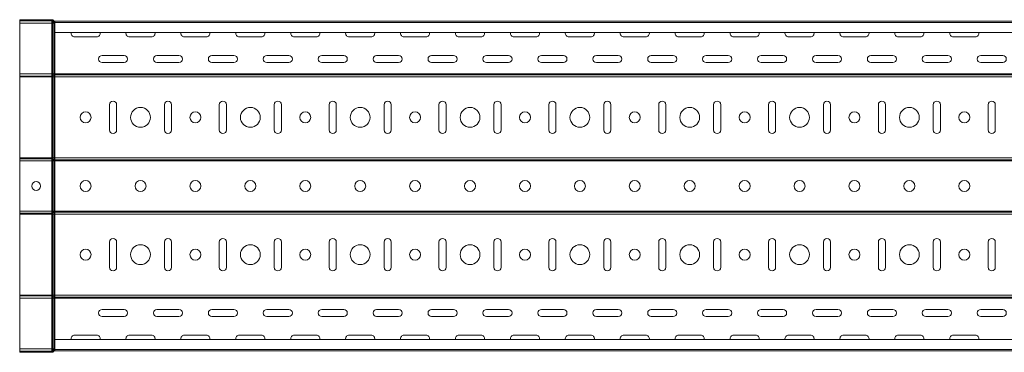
# Model space of a CAD drawing. Header units: millimetres. Extents: x -687 to 2818, y -3045 to -131.
# Tile 4 of 11: x 301 to 1198, y -1988 to -1685. Entities that reach past the tile are written whole.
import ezdxf

# ---------------------------------------------------------------- set-up
doc = ezdxf.new("R2010")
doc.units = ezdxf.units.MM

msp = doc.modelspace()

# ---------------------------------------------------------------- linework, layer by layer
at = {"color": 7, "linetype": 'Continuous', "lineweight": 15}
for p, q in [((301.35, -1686.07), (301.35, -1685.17)), ((330.68, -1685.17), (301.35, -1685.17)), ((330.68, -1686.07), (330.68, -1685.17)), ((330.68, -1686.07), (301.35, -1686.07)), ((301.35, -1686.07), (301.35, -1688.37)), ((330.68, -1688.37), (301.35, -1688.37)), ((301.35, -1688.37), (301.35, -1734.38)), ((330.68, -1686.07), (330.68, -1688.37)), ((331.35, -1688.37), (330.68, -1688.37)), ((330.68, -1688.37), (330.68, -1734.38)), ((331.35, -1686.36), (332.01, -1685.76)), ((331.82, -1686.88), (331.35, -1686.36)), ((331.35, -1686.36), (331.35, -1688.37)), ((331.82, -1688.37), (331.35, -1688.37)), ((331.35, -1688.37), (331.35, -1734.38)), ((331.82, -1686.88), (332.49, -1686.28)), ((331.82, -1686.88), (331.82, -1688.37)), ((333.15, -1688.37), (331.82, -1688.37)), ((331.82, -1688.37), (331.82, -1734.38)), ((332.49, -1686.28), (332.01, -1685.76)), ((333.35, -1686.57), (333.15, -1686.57)), ((333.15, -1687.47), (333.15, -1686.57)), ((333.35, -1687.47), (333.15, -1687.47)), ((333.15, -1687.47), (333.15, -1688.37)), ((333.35, -1688.37), (333.15, -1688.37)), ((333.15, -1688.37), (333.15, -1734.38)), ((333.35, -1687.69), (333.35, -1686.57)), ((333.35, -1686.57), (2801.35, -1686.57)), ((2801.35, -1687.69), (333.35, -1687.69)), ((333.35, -1696.79), (333.35, -1687.69)), ((333.35, -1696.79), (2801.35, -1696.79)), ((333.35, -1696.79), (333.35, -1734.38)), ((371.35, -1700.73), (351.35, -1700.73)), ((421.35, -1700.73), (401.35, -1700.73)), ((471.35, -1700.73), (451.35, -1700.73)), ((521.35, -1700.73), (501.35, -1700.73)), ((571.35, -1700.73), (551.35, -1700.73)), ((621.35, -1700.73), (601.35, -1700.73)), ((671.35, -1700.73), (651.35, -1700.73)), ((721.35, -1700.73), (701.35, -1700.73)), ((771.35, -1700.73), (751.35, -1700.73)), ((821.35, -1700.73), (801.35, -1700.73)), ((871.35, -1700.73), (851.35, -1700.73)), ((921.35, -1700.73), (901.35, -1700.73)), ((971.35, -1700.73), (951.35, -1700.73)), ((1021.35, -1700.73), (1001.35, -1700.73)), ((1071.35, -1700.73), (1051.35, -1700.73)), ((1121.35, -1700.73), (1101.35, -1700.73)), ((1171.35, -1700.73), (1151.35, -1700.73)), ((376.35, -1717.73), (396.35, -1717.73)), ((426.35, -1717.73), (446.35, -1717.73)), ((476.35, -1717.73), (496.35, -1717.73)), ((526.35, -1717.73), (546.35, -1717.73)), ((576.35, -1717.73), (596.35, -1717.73)), ((626.35, -1717.73), (646.35, -1717.73)), ((676.35, -1717.73), (696.35, -1717.73)), ((726.35, -1717.73), (746.35, -1717.73)), ((776.35, -1717.73), (796.35, -1717.73)), ((826.35, -1717.73), (846.35, -1717.73)), ((876.35, -1717.73), (896.35, -1717.73)), ((926.35, -1717.73), (946.35, -1717.73)), ((976.35, -1717.73), (996.35, -1717.73)), ((1026.35, -1717.73), (1046.35, -1717.73)), ((1076.35, -1717.73), (1096.35, -1717.73)), ((1126.35, -1717.73), (1146.35, -1717.73)), ((1176.35, -1717.73), (1196.35, -1717.73)), ((396.35, -1724.23), (376.35, -1724.23)), ((446.35, -1724.23), (426.35, -1724.23)), ((496.35, -1724.23), (476.35, -1724.23)), ((546.35, -1724.23), (526.35, -1724.23)), ((596.35, -1724.23), (576.35, -1724.23)), ((646.35, -1724.23), (626.35, -1724.23)), ((696.35, -1724.23), (676.35, -1724.23)), ((746.35, -1724.23), (726.35, -1724.23)), ((796.35, -1724.23), (776.35, -1724.23)), ((846.35, -1724.23), (826.35, -1724.23)), ((896.35, -1724.23), (876.35, -1724.23)), ((946.35, -1724.23), (926.35, -1724.23)), ((996.35, -1724.23), (976.35, -1724.23)), ((1046.35, -1724.23), (1026.35, -1724.23)), ((1096.35, -1724.23), (1076.35, -1724.23)), ((1146.35, -1724.23), (1126.35, -1724.23)), ((1196.35, -1724.23), (1176.35, -1724.23)), ((330.68, -1734.38), (301.35, -1734.38)), ((301.35, -1734.38), (301.35, -1736.43)), ((330.68, -1736.43), (301.35, -1736.43)), ((301.35, -1736.43), (301.35, -1736.48)), ((330.68, -1736.48), (301.35, -1736.48)), ((301.35, -1736.48), (301.35, -1737.19)), ((330.68, -1737.19), (301.35, -1737.19)), ((301.35, -1737.19), (301.35, -1810.95)), ((331.35, -1734.38), (330.68, -1734.38)), ((330.68, -1734.38), (330.68, -1736.43)), ((330.68, -1736.43), (330.68, -1736.48)), ((330.68, -1736.48), (330.68, -1737.19)), ((331.35, -1737.19), (330.68, -1737.19)), ((330.68, -1737.19), (330.68, -1810.95)), ((331.82, -1734.38), (331.35, -1734.38)), ((331.35, -1734.38), (331.35, -1736.22)), ((331.82, -1735.85), (331.35, -1736.22)), ((331.82, -1735.91), (331.35, -1736.28)), ((331.35, -1736.22), (331.35, -1736.28)), ((331.35, -1736.28), (331.35, -1737.19)), ((331.82, -1737.19), (331.35, -1737.19)), ((331.35, -1737.19), (331.35, -1810.95)), ((333.15, -1734.38), (331.82, -1734.38)), ((331.82, -1734.38), (331.82, -1735.85)), ((331.82, -1735.85), (331.82, -1735.91)), ((331.82, -1735.91), (331.82, -1737.19)), ((333.15, -1737.19), (331.82, -1737.19)), ((331.82, -1737.19), (331.82, -1810.95)), ((333.35, -1734.38), (333.15, -1734.38)), ((333.15, -1734.38), (333.15, -1735.44)), ((333.15, -1735.44), (333.15, -1735.49)), ((333.35, -1735.44), (333.15, -1735.44)), ((333.15, -1735.49), (333.15, -1737.19)), ((333.35, -1735.49), (333.15, -1735.49)), ((333.35, -1737.19), (333.15, -1737.19)), ((333.15, -1737.19), (333.15, -1810.95)), ((333.35, -1734.38), (2801.35, -1734.38)), ((333.35, -1734.38), (333.35, -1735.44)), ((333.35, -1735.44), (2801.35, -1735.44)), ((333.35, -1735.44), (333.35, -1735.49)), ((333.35, -1735.49), (333.35, -1737.19)), ((333.35, -1735.49), (2801.35, -1735.49)), ((333.35, -1737.19), (2801.35, -1737.19)), ((333.35, -1737.19), (333.35, -1810.95)), ((383.1, -1785.57), (383.1, -1762.57)), ((389.6, -1762.57), (389.6, -1785.57)), ((433.1, -1785.57), (433.1, -1762.57)), ((439.6, -1762.57), (439.6, -1785.57)), ((483.1, -1785.57), (483.1, -1762.57)), ((489.6, -1762.57), (489.6, -1785.57)), ((533.1, -1785.57), (533.1, -1762.57)), ((539.6, -1762.57), (539.6, -1785.57)), ((583.1, -1785.57), (583.1, -1762.57)), ((589.6, -1762.57), (589.6, -1785.57)), ((633.1, -1785.57), (633.1, -1762.57)), ((639.6, -1762.57), (639.6, -1785.57)), ((683.1, -1785.57), (683.1, -1762.57)), ((689.6, -1762.57), (689.6, -1785.57)), ((733.1, -1785.57), (733.1, -1762.57)), ((739.6, -1762.57), (739.6, -1785.57)), ((783.1, -1785.57), (783.1, -1762.57)), ((789.6, -1762.57), (789.6, -1785.57)), ((833.1, -1785.57), (833.1, -1762.57)), ((839.6, -1762.57), (839.6, -1785.57)), ((883.1, -1785.57), (883.1, -1762.57)), ((889.6, -1762.57), (889.6, -1785.57)), ((933.1, -1785.57), (933.1, -1762.57)), ((939.6, -1762.57), (939.6, -1785.57)), ((983.1, -1785.57), (983.1, -1762.57)), ((989.6, -1762.57), (989.6, -1785.57)), ((1033.1, -1785.57), (1033.1, -1762.57)), ((1039.6, -1762.57), (1039.6, -1785.57)), ((1083.1, -1785.57), (1083.1, -1762.57)), ((1089.6, -1762.57), (1089.6, -1785.57)), ((1133.1, -1785.57), (1133.1, -1762.57)), ((1139.6, -1762.57), (1139.6, -1785.57)), ((1183.1, -1785.57), (1183.1, -1762.57)), ((1189.6, -1762.57), (1189.6, -1785.57)), ((330.68, -1810.95), (301.35, -1810.95)), ((301.35, -1810.95), (301.35, -1811.66)), ((330.68, -1811.66), (301.35, -1811.66)), ((301.35, -1811.66), (301.35, -1811.71)), ((330.68, -1811.71), (301.35, -1811.71)), ((301.35, -1811.71), (301.35, -1813.76)), ((330.68, -1813.76), (301.35, -1813.76)), ((301.35, -1813.76), (301.35, -1859.38)), ((331.35, -1810.95), (330.68, -1810.95)), ((330.68, -1810.95), (330.68, -1811.66)), ((330.68, -1811.66), (330.68, -1811.71)), ((330.68, -1811.71), (330.68, -1813.76)), ((331.35, -1813.76), (330.68, -1813.76)), ((330.68, -1813.76), (330.68, -1859.38)), ((331.82, -1810.95), (331.35, -1810.95)), ((331.35, -1810.95), (331.35, -1811.86)), ((331.82, -1812.23), (331.35, -1811.86)), ((331.35, -1811.86), (331.35, -1811.92)), ((331.82, -1812.29), (331.35, -1811.92)), ((331.35, -1811.92), (331.35, -1813.76)), ((331.82, -1813.76), (331.35, -1813.76)), ((331.35, -1813.76), (331.35, -1859.38)), ((333.15, -1810.95), (331.82, -1810.95)), ((331.82, -1810.95), (331.82, -1812.23)), ((331.82, -1812.23), (331.82, -1812.29)), ((331.82, -1812.29), (331.82, -1813.76)), ((333.15, -1813.76), (331.82, -1813.76)), ((331.82, -1813.76), (331.82, -1859.38)), ((333.35, -1810.95), (333.15, -1810.95)), ((333.15, -1810.95), (333.15, -1812.65)), ((333.35, -1812.65), (333.15, -1812.65)), ((333.15, -1812.65), (333.15, -1812.7)), ((333.35, -1812.7), (333.15, -1812.7)), ((333.15, -1812.7), (333.15, -1813.76)), ((333.35, -1813.76), (333.15, -1813.76)), ((333.15, -1813.76), (333.15, -1859.38)), ((333.35, -1810.95), (2801.35, -1810.95)), ((333.35, -1810.95), (333.35, -1812.65)), ((333.35, -1812.65), (2801.35, -1812.65)), ((333.35, -1812.65), (333.35, -1812.7)), ((333.35, -1812.7), (2801.35, -1812.7)), ((333.35, -1812.7), (333.35, -1813.76)), ((333.35, -1813.76), (2801.35, -1813.76)), ((333.35, -1813.76), (333.35, -1859.38)), ((330.68, -1859.38), (301.35, -1859.38)), ((301.35, -1859.38), (301.35, -1861.43)), ((330.68, -1861.43), (301.35, -1861.43)), ((301.35, -1861.43), (301.35, -1861.48)), ((330.68, -1861.48), (301.35, -1861.48)), ((301.35, -1861.48), (301.35, -1862.19)), ((330.68, -1862.19), (301.35, -1862.19)), ((301.35, -1862.19), (301.35, -1935.95)), ((331.35, -1859.38), (330.68, -1859.38)), ((330.68, -1859.38), (330.68, -1861.43)), ((330.68, -1861.43), (330.68, -1861.48)), ((330.68, -1861.48), (330.68, -1862.19)), ((331.35, -1862.19), (330.68, -1862.19)), ((330.68, -1862.19), (330.68, -1935.95)), ((331.82, -1859.38), (331.35, -1859.38)), ((331.35, -1859.38), (331.35, -1861.22)), ((331.82, -1860.85), (331.35, -1861.22)), ((331.82, -1860.91), (331.35, -1861.28)), ((331.35, -1861.22), (331.35, -1861.28)), ((331.35, -1861.28), (331.35, -1862.19)), ((331.82, -1862.19), (331.35, -1862.19)), ((331.35, -1862.19), (331.35, -1935.95)), ((333.15, -1859.38), (331.82, -1859.38)), ((331.82, -1859.38), (331.82, -1860.85)), ((331.82, -1860.85), (331.82, -1860.91)), ((331.82, -1860.91), (331.82, -1862.19)), ((333.15, -1862.19), (331.82, -1862.19)), ((331.82, -1862.19), (331.82, -1935.95)), ((333.35, -1859.38), (333.15, -1859.38)), ((333.15, -1859.38), (333.15, -1860.44)), ((333.15, -1860.44), (333.15, -1860.49)), ((333.35, -1860.44), (333.15, -1860.44)), ((333.35, -1860.49), (333.15, -1860.49)), ((333.15, -1860.49), (333.15, -1862.19)), ((333.35, -1862.19), (333.15, -1862.19)), ((333.15, -1862.19), (333.15, -1935.95)), ((333.35, -1859.38), (333.35, -1860.44)), ((333.35, -1859.38), (2801.35, -1859.38)), ((333.35, -1860.44), (2801.35, -1860.44)), ((333.35, -1860.44), (333.35, -1860.49)), ((333.35, -1860.49), (333.35, -1862.19)), ((333.35, -1860.49), (2801.35, -1860.49)), ((333.35, -1862.19), (2801.35, -1862.19)), ((333.35, -1862.19), (333.35, -1935.95)), ((383.1, -1910.57), (383.1, -1887.57)), ((389.6, -1887.57), (389.6, -1910.57)), ((433.1, -1910.57), (433.1, -1887.57)), ((439.6, -1887.57), (439.6, -1910.57)), ((483.1, -1910.57), (483.1, -1887.57)), ((489.6, -1887.57), (489.6, -1910.57)), ((533.1, -1910.57), (533.1, -1887.57)), ((539.6, -1887.57), (539.6, -1910.57)), ((583.1, -1910.57), (583.1, -1887.57)), ((589.6, -1887.57), (589.6, -1910.57)), ((633.1, -1910.57), (633.1, -1887.57)), ((639.6, -1887.57), (639.6, -1910.57)), ((683.1, -1910.57), (683.1, -1887.57)), ((689.6, -1887.57), (689.6, -1910.57)), ((733.1, -1910.57), (733.1, -1887.57)), ((739.6, -1887.57), (739.6, -1910.57)), ((783.1, -1910.57), (783.1, -1887.57)), ((789.6, -1887.57), (789.6, -1910.57)), ((833.1, -1910.57), (833.1, -1887.57)), ((839.6, -1887.57), (839.6, -1910.57)), ((883.1, -1910.57), (883.1, -1887.57)), ((889.6, -1887.57), (889.6, -1910.57)), ((933.1, -1910.57), (933.1, -1887.57)), ((939.6, -1887.57), (939.6, -1910.57)), ((983.1, -1910.57), (983.1, -1887.57)), ((989.6, -1887.57), (989.6, -1910.57)), ((1033.1, -1910.57), (1033.1, -1887.57)), ((1039.6, -1887.57), (1039.6, -1910.57)), ((1083.1, -1910.57), (1083.1, -1887.57)), ((1089.6, -1887.57), (1089.6, -1910.57)), ((1133.1, -1910.57), (1133.1, -1887.57)), ((1139.6, -1887.57), (1139.6, -1910.57)), ((1183.1, -1910.57), (1183.1, -1887.57)), ((1189.6, -1887.57), (1189.6, -1910.57)), ((330.68, -1935.95), (301.35, -1935.95)), ((301.35, -1935.95), (301.35, -1936.66)), ((331.35, -1935.95), (330.68, -1935.95)), ((330.68, -1935.95), (330.68, -1936.66)), ((331.82, -1935.95), (331.35, -1935.95)), ((331.35, -1935.95), (331.35, -1936.86)), ((333.15, -1935.95), (331.82, -1935.95)), ((331.82, -1935.95), (331.82, -1937.23)), ((333.35, -1935.95), (333.15, -1935.95)), ((333.15, -1935.95), (333.15, -1937.65)), ((333.35, -1935.95), (2801.35, -1935.95)), ((333.35, -1935.95), (333.35, -1937.65)), ((330.68, -1936.66), (301.35, -1936.66)), ((301.35, -1936.66), (301.35, -1936.71)), ((330.68, -1936.71), (301.35, -1936.71)), ((301.35, -1936.71), (301.35, -1938.76)), ((330.68, -1938.76), (301.35, -1938.76)), ((301.35, -1938.76), (301.35, -1984.77)), ((330.68, -1936.66), (330.68, -1936.71)), ((330.68, -1936.71), (330.68, -1938.76)), ((331.35, -1938.76), (330.68, -1938.76)), ((330.68, -1938.76), (330.68, -1984.77)), ((331.82, -1937.23), (331.35, -1936.86)), ((331.35, -1936.86), (331.35, -1936.92)), ((331.82, -1937.29), (331.35, -1936.92)), ((331.35, -1936.92), (331.35, -1938.76)), ((331.82, -1938.76), (331.35, -1938.76)), ((331.35, -1938.76), (331.35, -1984.77)), ((331.82, -1937.23), (331.82, -1937.29)), ((331.82, -1937.29), (331.82, -1938.76)), ((333.15, -1938.76), (331.82, -1938.76)), ((331.82, -1938.76), (331.82, -1984.77)), ((333.35, -1937.65), (333.15, -1937.65)), ((333.15, -1937.65), (333.15, -1937.7)), ((333.35, -1937.7), (333.15, -1937.7)), ((333.15, -1937.7), (333.15, -1938.76)), ((333.35, -1938.76), (333.15, -1938.76)), ((333.15, -1938.76), (333.15, -1984.77)), ((333.35, -1937.65), (2801.35, -1937.65)), ((333.35, -1937.65), (333.35, -1937.7)), ((333.35, -1937.7), (2801.35, -1937.7)), ((333.35, -1937.7), (333.35, -1938.76)), ((333.35, -1938.76), (2801.35, -1938.76)), ((333.35, -1938.76), (333.35, -1976.34)), ((376.35, -1948.91), (396.35, -1948.91)), ((426.35, -1948.91), (446.35, -1948.91)), ((476.35, -1948.91), (496.35, -1948.91)), ((526.35, -1948.91), (546.35, -1948.91)), ((576.35, -1948.91), (596.35, -1948.91)), ((626.35, -1948.91), (646.35, -1948.91)), ((676.35, -1948.91), (696.35, -1948.91)), ((726.35, -1948.91), (746.35, -1948.91)), ((776.35, -1948.91), (796.35, -1948.91)), ((826.35, -1948.91), (846.35, -1948.91)), ((876.35, -1948.91), (896.35, -1948.91)), ((926.35, -1948.91), (946.35, -1948.91)), ((976.35, -1948.91), (996.35, -1948.91)), ((1026.35, -1948.91), (1046.35, -1948.91)), ((1076.35, -1948.91), (1096.35, -1948.91)), ((1126.35, -1948.91), (1146.35, -1948.91)), ((1176.35, -1948.91), (1196.35, -1948.91)), ((396.35, -1955.41), (376.35, -1955.41)), ((446.35, -1955.41), (426.35, -1955.41)), ((496.35, -1955.41), (476.35, -1955.41)), ((546.35, -1955.41), (526.35, -1955.41)), ((596.35, -1955.41), (576.35, -1955.41)), ((646.35, -1955.41), (626.35, -1955.41)), ((696.35, -1955.41), (676.35, -1955.41)), ((746.35, -1955.41), (726.35, -1955.41)), ((796.35, -1955.41), (776.35, -1955.41)), ((846.35, -1955.41), (826.35, -1955.41)), ((896.35, -1955.41), (876.35, -1955.41)), ((946.35, -1955.41), (926.35, -1955.41)), ((996.35, -1955.41), (976.35, -1955.41)), ((1046.35, -1955.41), (1026.35, -1955.41)), ((1096.35, -1955.41), (1076.35, -1955.41)), ((1146.35, -1955.41), (1126.35, -1955.41)), ((1196.35, -1955.41), (1176.35, -1955.41)), ((2801.35, -1976.34), (333.35, -1976.34)), ((333.35, -1985.44), (333.35, -1976.34)), ((351.35, -1972.41), (371.35, -1972.41)), ((401.35, -1972.41), (421.35, -1972.41)), ((451.35, -1972.41), (471.35, -1972.41)), ((501.35, -1972.41), (521.35, -1972.41)), ((551.35, -1972.41), (571.35, -1972.41)), ((601.35, -1972.41), (621.35, -1972.41)), ((651.35, -1972.41), (671.35, -1972.41)), ((701.35, -1972.41), (721.35, -1972.41)), ((751.35, -1972.41), (771.35, -1972.41)), ((801.35, -1972.41), (821.35, -1972.41)), ((851.35, -1972.41), (871.35, -1972.41)), ((901.35, -1972.41), (921.35, -1972.41)), ((951.35, -1972.41), (971.35, -1972.41)), ((1001.35, -1972.41), (1021.35, -1972.41)), ((1051.35, -1972.41), (1071.35, -1972.41)), ((1101.35, -1972.41), (1121.35, -1972.41)), ((1151.35, -1972.41), (1171.35, -1972.41)), ((330.68, -1984.77), (301.35, -1984.77)), ((301.35, -1984.77), (301.35, -1987.07)), ((330.68, -1987.07), (301.35, -1987.07)), ((301.35, -1987.07), (301.35, -1987.97)), ((330.68, -1987.97), (301.35, -1987.97)), ((331.35, -1984.77), (330.68, -1984.77)), ((330.68, -1984.77), (330.68, -1987.07)), ((330.68, -1987.07), (330.68, -1987.97)), ((331.82, -1984.77), (331.35, -1984.77)), ((331.35, -1984.77), (331.35, -1986.78)), ((331.82, -1986.26), (331.35, -1986.78)), ((331.35, -1986.78), (332.01, -1987.38)), ((331.82, -1984.77), (331.82, -1986.26)), ((333.15, -1984.77), (331.82, -1984.77)), ((331.82, -1986.26), (332.49, -1986.86)), ((332.49, -1986.86), (332.01, -1987.38)), ((333.35, -1984.77), (333.15, -1984.77)), ((333.15, -1984.77), (333.15, -1985.67)), ((333.15, -1985.67), (333.15, -1986.57)), ((333.35, -1985.67), (333.15, -1985.67)), ((333.35, -1986.57), (333.15, -1986.57)), ((333.35, -1985.44), (2801.35, -1985.44)), ((333.35, -1986.57), (333.35, -1985.44)), ((333.35, -1986.57), (2801.35, -1986.57))]:
    msp.add_line(p, q, dxfattribs=at)
for centre, radius in [((411.35, -1774.07), 9), ((511.35, -1774.07), 9), ((611.35, -1774.07), 9), ((711.35, -1774.07), 9), ((811.35, -1774.07), 9), ((911.35, -1774.07), 9), ((1011.35, -1774.07), 9), ((1111.35, -1774.07), 9), ((361.35, -1774.07), 5), ((461.35, -1774.07), 5), ((561.35, -1774.07), 5), ((661.35, -1774.07), 5), ((761.35, -1774.07), 5), ((861.35, -1774.07), 5), ((961.35, -1774.07), 5), ((1061.35, -1774.07), 5), ((1161.35, -1774.07), 5), ((316.35, -1836.57), 4), ((361.35, -1836.57), 5), ((411.35, -1836.57), 5), ((461.35, -1836.57), 5), ((511.35, -1836.57), 5), ((561.35, -1836.57), 5), ((611.35, -1836.57), 5), ((661.35, -1836.57), 5), ((711.35, -1836.57), 5), ((761.35, -1836.57), 5), ((811.35, -1836.57), 5), ((861.35, -1836.57), 5), ((911.35, -1836.57), 5), ((961.35, -1836.57), 5), ((1011.35, -1836.57), 5), ((1061.35, -1836.57), 5), ((1111.35, -1836.57), 5), ((1161.35, -1836.57), 5), ((411.35, -1899.07), 9), ((511.35, -1899.07), 9), ((611.35, -1899.07), 9), ((711.35, -1899.07), 9), ((811.35, -1899.07), 9), ((911.35, -1899.07), 9), ((1011.35, -1899.07), 9), ((1111.35, -1899.07), 9), ((361.35, -1899.07), 5), ((461.35, -1899.07), 5), ((561.35, -1899.07), 5), ((661.35, -1899.07), 5), ((761.35, -1899.07), 5), ((861.35, -1899.07), 5), ((961.35, -1899.07), 5), ((1061.35, -1899.07), 5), ((1161.35, -1899.07), 5)]:
    msp.add_circle(centre, radius, dxfattribs=at)
for centre, radius, start, end in [((330.68, -1686.97), 1.8, 42.31411, 90), ((330.68, -1686.97), 0.9, 42.31411, 90), ((333.15, -1685.67), 1.8, 222.31411, 270), ((333.15, -1685.67), 0.9, 222.31411, 270), ((351.35, -1697.48), 3.25, 167.85986, 270), ((371.35, -1697.48), 3.25, 270, 12.14014), ((401.35, -1697.48), 3.25, 167.85986, 270), ((421.35, -1697.48), 3.25, 270, 12.14014), ((451.35, -1697.48), 3.25, 167.85986, 270), ((471.35, -1697.48), 3.25, 270, 12.14014), ((501.35, -1697.48), 3.25, 167.85986, 270), ((521.35, -1697.48), 3.25, 270, 12.14014), ((551.35, -1697.48), 3.25, 167.85986, 270), ((571.35, -1697.48), 3.25, 270, 12.14014), ((601.35, -1697.48), 3.25, 167.85986, 270), ((621.35, -1697.48), 3.25, 270, 12.14014), ((651.35, -1697.48), 3.25, 167.85986, 270), ((671.35, -1697.48), 3.25, 270, 12.14014), ((701.35, -1697.48), 3.25, 167.85986, 270), ((721.35, -1697.48), 3.25, 270, 12.14014), ((751.35, -1697.48), 3.25, 167.85986, 270), ((771.35, -1697.48), 3.25, 270, 12.14014), ((801.35, -1697.48), 3.25, 167.85986, 270), ((821.35, -1697.48), 3.25, 270, 12.14014), ((851.35, -1697.48), 3.25, 167.85986, 270), ((871.35, -1697.48), 3.25, 270, 12.14014), ((901.35, -1697.48), 3.25, 167.85986, 270), ((921.35, -1697.48), 3.25, 270, 12.14014), ((951.35, -1697.48), 3.25, 167.85986, 270), ((971.35, -1697.48), 3.25, 270, 12.14014), ((1001.35, -1697.48), 3.25, 167.85986, 270), ((1021.35, -1697.48), 3.25, 270, 12.14014), ((1051.35, -1697.48), 3.25, 167.85986, 270), ((1071.35, -1697.48), 3.25, 270, 12.14014), ((1101.35, -1697.48), 3.25, 167.85986, 270), ((1121.35, -1697.48), 3.25, 270, 12.14014), ((1151.35, -1697.48), 3.25, 167.85986, 270), ((1171.35, -1697.48), 3.25, 270, 12.14014), ((376.35, -1720.98), 3.25, 90, 270), ((396.35, -1720.98), 3.25, 270, 90), ((426.35, -1720.98), 3.25, 90, 270), ((446.35, -1720.98), 3.25, 270, 90), ((476.35, -1720.98), 3.25, 90, 270), ((496.35, -1720.98), 3.25, 270, 90), ((526.35, -1720.98), 3.25, 90, 270), ((546.35, -1720.98), 3.25, 270, 90), ((576.35, -1720.98), 3.25, 90, 270), ((596.35, -1720.98), 3.25, 270, 90), ((626.35, -1720.98), 3.25, 90, 270), ((646.35, -1720.98), 3.25, 270, 90), ((676.35, -1720.98), 3.25, 90, 270), ((696.35, -1720.98), 3.25, 270, 90), ((726.35, -1720.98), 3.25, 90, 270), ((746.35, -1720.98), 3.25, 270, 90), ((776.35, -1720.98), 3.25, 90, 270), ((796.35, -1720.98), 3.25, 270, 90), ((826.35, -1720.98), 3.25, 90, 270), ((846.35, -1720.98), 3.25, 270, 90), ((876.35, -1720.98), 3.25, 90, 270), ((896.35, -1720.98), 3.25, 270, 90), ((926.35, -1720.98), 3.25, 90, 270), ((946.35, -1720.98), 3.25, 270, 90), ((976.35, -1720.98), 3.25, 90, 270), ((996.35, -1720.98), 3.25, 270, 90), ((1026.35, -1720.98), 3.25, 90, 270), ((1046.35, -1720.98), 3.25, 270, 90), ((1076.35, -1720.98), 3.25, 90, 270), ((1096.35, -1720.98), 3.25, 270, 90), ((1126.35, -1720.98), 3.25, 90, 270), ((1146.35, -1720.98), 3.25, 270, 90), ((1176.35, -1720.98), 3.25, 90, 270), ((1196.35, -1720.98), 3.25, 270, 90), ((330.71, -1735.33), 1.1, 268.80575, 305.90277), ((330.71, -1735.39), 1.1, 268.80575, 305.90277), ((333.11, -1737.63), 2.19, 88.80575, 125.90277), ((333.11, -1737.69), 2.19, 88.80575, 125.90277), ((386.35, -1762.57), 3.25, 0, 180), ((436.35, -1762.57), 3.25, 0, 180), ((486.35, -1762.57), 3.25, 0, 180), ((536.35, -1762.57), 3.25, 0, 180), ((586.35, -1762.57), 3.25, 0, 180), ((636.35, -1762.57), 3.25, 0, 180), ((686.35, -1762.57), 3.25, 0, 180), ((736.35, -1762.57), 3.25, 0, 180), ((786.35, -1762.57), 3.25, 0, 180), ((836.35, -1762.57), 3.25, 0, 180), ((886.35, -1762.57), 3.25, 0, 180), ((936.35, -1762.57), 3.25, 0, 180), ((986.35, -1762.57), 3.25, 0, 180), ((1036.35, -1762.57), 3.25, 0, 180), ((1086.35, -1762.57), 3.25, 0, 180), ((1136.35, -1762.57), 3.25, 0, 180), ((1186.35, -1762.57), 3.25, 0, 180), ((386.35, -1785.57), 3.25, 180, 0), ((436.35, -1785.57), 3.25, 180, 0), ((486.35, -1785.57), 3.25, 180, 0), ((536.35, -1785.57), 3.25, 180, 0), ((586.35, -1785.57), 3.25, 180, 0), ((636.35, -1785.57), 3.25, 180, 0), ((686.35, -1785.57), 3.25, 180, 0), ((736.35, -1785.57), 3.25, 180, 0), ((786.35, -1785.57), 3.25, 180, 0), ((836.35, -1785.57), 3.25, 180, 0), ((886.35, -1785.57), 3.25, 180, 0), ((936.35, -1785.57), 3.25, 180, 0), ((986.35, -1785.57), 3.25, 180, 0), ((1036.35, -1785.57), 3.25, 180, 0), ((1086.35, -1785.57), 3.25, 180, 0), ((1136.35, -1785.57), 3.25, 180, 0), ((1186.35, -1785.57), 3.25, 180, 0), ((330.71, -1812.75), 1.1, 54.09723, 91.19425), ((330.71, -1812.81), 1.1, 54.09723, 91.19425), ((333.11, -1810.45), 2.19, 234.09723, 271.19425), ((333.11, -1810.51), 2.19, 234.09723, 271.19425), ((330.71, -1860.33), 1.1, 268.80575, 305.90277), ((330.71, -1860.39), 1.1, 268.80575, 305.90277), ((333.11, -1862.63), 2.19, 88.80575, 125.90277), ((333.11, -1862.69), 2.19, 88.80575, 125.90277), ((386.35, -1887.57), 3.25, 0, 180), ((436.35, -1887.57), 3.25, 0, 180), ((486.35, -1887.57), 3.25, 0, 180), ((536.35, -1887.57), 3.25, 0, 180), ((586.35, -1887.57), 3.25, 0, 180), ((636.35, -1887.57), 3.25, 0, 180), ((686.35, -1887.57), 3.25, 0, 180), ((736.35, -1887.57), 3.25, 0, 180), ((786.35, -1887.57), 3.25, 0, 180), ((836.35, -1887.57), 3.25, 0, 180), ((886.35, -1887.57), 3.25, 0, 180), ((936.35, -1887.57), 3.25, 0, 180), ((986.35, -1887.57), 3.25, 0, 180), ((1036.35, -1887.57), 3.25, 0, 180), ((1086.35, -1887.57), 3.25, 0, 180), ((1136.35, -1887.57), 3.25, 0, 180), ((1186.35, -1887.57), 3.25, 0, 180), ((386.35, -1910.57), 3.25, 180, 0), ((436.35, -1910.57), 3.25, 180, 0), ((486.35, -1910.57), 3.25, 180, 0), ((536.35, -1910.57), 3.25, 180, 0), ((586.35, -1910.57), 3.25, 180, 0), ((636.35, -1910.57), 3.25, 180, 0), ((686.35, -1910.57), 3.25, 180, 0), ((736.35, -1910.57), 3.25, 180, 0), ((786.35, -1910.57), 3.25, 180, 0), ((836.35, -1910.57), 3.25, 180, 0), ((886.35, -1910.57), 3.25, 180, 0), ((936.35, -1910.57), 3.25, 180, 0), ((986.35, -1910.57), 3.25, 180, 0), ((1036.35, -1910.57), 3.25, 180, 0), ((1086.35, -1910.57), 3.25, 180, 0), ((1136.35, -1910.57), 3.25, 180, 0), ((1186.35, -1910.57), 3.25, 180, 0), ((330.71, -1937.75), 1.1, 54.09723, 91.19425), ((330.71, -1937.81), 1.1, 54.09723, 91.19425), ((333.11, -1935.45), 2.19, 234.09723, 271.19425), ((333.11, -1935.51), 2.19, 234.09723, 271.19425), ((376.35, -1952.16), 3.25, 90, 270), ((396.35, -1952.16), 3.25, 270, 90), ((426.35, -1952.16), 3.25, 90, 270), ((446.35, -1952.16), 3.25, 270, 90), ((476.35, -1952.16), 3.25, 90, 270), ((496.35, -1952.16), 3.25, 270, 90), ((526.35, -1952.16), 3.25, 90, 270), ((546.35, -1952.16), 3.25, 270, 90), ((576.35, -1952.16), 3.25, 90, 270), ((596.35, -1952.16), 3.25, 270, 90), ((626.35, -1952.16), 3.25, 90, 270), ((646.35, -1952.16), 3.25, 270, 90), ((676.35, -1952.16), 3.25, 90, 270), ((696.35, -1952.16), 3.25, 270, 90), ((726.35, -1952.16), 3.25, 90, 270), ((746.35, -1952.16), 3.25, 270, 90), ((776.35, -1952.16), 3.25, 90, 270), ((796.35, -1952.16), 3.25, 270, 90), ((826.35, -1952.16), 3.25, 90, 270), ((846.35, -1952.16), 3.25, 270, 90), ((876.35, -1952.16), 3.25, 90, 270), ((896.35, -1952.16), 3.25, 270, 90), ((926.35, -1952.16), 3.25, 90, 270), ((946.35, -1952.16), 3.25, 270, 90), ((976.35, -1952.16), 3.25, 90, 270), ((996.35, -1952.16), 3.25, 270, 90), ((1026.35, -1952.16), 3.25, 90, 270), ((1046.35, -1952.16), 3.25, 270, 90), ((1076.35, -1952.16), 3.25, 90, 270), ((1096.35, -1952.16), 3.25, 270, 90), ((1126.35, -1952.16), 3.25, 90, 270), ((1146.35, -1952.16), 3.25, 270, 90), ((1176.35, -1952.16), 3.25, 90, 270), ((1196.35, -1952.16), 3.25, 270, 90), ((351.35, -1975.66), 3.25, 90, 192.14014), ((371.35, -1975.66), 3.25, 347.85986, 90), ((401.35, -1975.66), 3.25, 90, 192.14014), ((421.35, -1975.66), 3.25, 347.85986, 90), ((451.35, -1975.66), 3.25, 90, 192.14014), ((471.35, -1975.66), 3.25, 347.85986, 90), ((501.35, -1975.66), 3.25, 90, 192.14014), ((521.35, -1975.66), 3.25, 347.85986, 90), ((551.35, -1975.66), 3.25, 90, 192.14014), ((571.35, -1975.66), 3.25, 347.85986, 90), ((601.35, -1975.66), 3.25, 90, 192.14014), ((621.35, -1975.66), 3.25, 347.85986, 90), ((651.35, -1975.66), 3.25, 90, 192.14014), ((671.35, -1975.66), 3.25, 347.85986, 90), ((701.35, -1975.66), 3.25, 90, 192.14014), ((721.35, -1975.66), 3.25, 347.85986, 90), ((751.35, -1975.66), 3.25, 90, 192.14014), ((771.35, -1975.66), 3.25, 347.85986, 90), ((801.35, -1975.66), 3.25, 90, 192.14014), ((821.35, -1975.66), 3.25, 347.85986, 90), ((851.35, -1975.66), 3.25, 90, 192.14014), ((871.35, -1975.66), 3.25, 347.85986, 90), ((901.35, -1975.66), 3.25, 90, 192.14014), ((921.35, -1975.66), 3.25, 347.85986, 90), ((951.35, -1975.66), 3.25, 90, 192.14014), ((971.35, -1975.66), 3.25, 347.85986, 90), ((1001.35, -1975.66), 3.25, 90, 192.14014), ((1021.35, -1975.66), 3.25, 347.85986, 90), ((1051.35, -1975.66), 3.25, 90, 192.14014), ((1071.35, -1975.66), 3.25, 347.85986, 90), ((1101.35, -1975.66), 3.25, 90, 192.14014), ((1121.35, -1975.66), 3.25, 347.85986, 90), ((1151.35, -1975.66), 3.25, 90, 192.14014), ((1171.35, -1975.66), 3.25, 347.85986, 90), ((330.68, -1986.17), 0.9, 270, 317.68589), ((330.68, -1986.17), 1.8, 270, 317.68589), ((333.15, -1987.47), 1.8, 90, 137.68589), ((333.15, -1987.47), 0.9, 90, 137.68589)]:
    msp.add_arc(centre, radius, start, end, dxfattribs=at)

doc.saveas('drawing.dxf')
